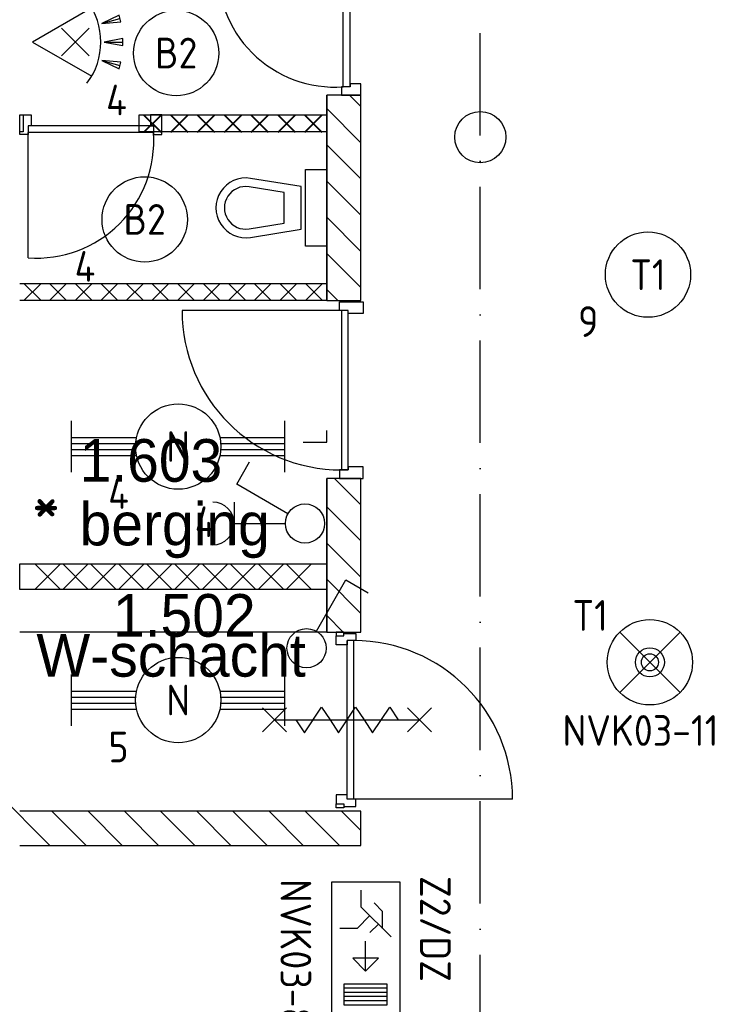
# Model space of a CAD drawing. Header units: millimetres. Extents: x -6587 to 112313, y 244 to 84344.
# Tile 45 of 55: x 72475 to 76652, y 43823 to 49593. Entities that reach past the tile are written whole.
import ezdxf
from ezdxf.enums import TextEntityAlignment as Align

# ---------------------------------------------------------------- set-up
doc = ezdxf.new("R2010")
doc.units = ezdxf.units.MM
doc.header["$LTSCALE"] = 100
doc.linetypes.add('DASHDOT', pattern=[9, 6, -1.5, 0, -1.5])
doc.layers.get('0').update_dxf_attribs({"linetype": 'CONTINUOUS'})
for name, color, linetype in [('AL$1----_ALGEMEEN', 7, 'CONTINUOUS'), ('AL$1----_MAATVOERING', 7, 'CONTINUOUS'), ('AL$7----_STRAMIEN', 1, 'DASHDOT'), ('AL22----_BINNENWAND', 7, 'CONTINUOUS'), ('AL28----_KONSTRUKTIE', 3, 'CONTINUOUS'), ('AL32----_BINNENKOZ', 7, 'CONTINUOUS'), ('AL32----_DRAAIR', 7, 'CONTINUOUS'), ('AL32----_DRAAIRICHTING', 1, 'CONTINUOUS'), ('AL74----_INRSANITAIR', 7, 'CONTINUOUS'), ('ALXA1---_RASTER50', 12, 'CONTINUOUS'), ('ALXA7---_KALKZVUIL', 1, 'CONTINUOUS'), ('ALXAB---_PREFABBETON', 1, 'CONTINUOUS'), ('BOUW', 8, 'CONTINUOUS'), ('EB63101-_ATTRIB', 2, 'CONTINUOUS'), ('EB63102-_ATTRIB', 2, 'CONTINUOUS'), ('EB63202-_ATTRIB', 2, 'CONTINUOUS'), ('EB63501-_ATTRIB', 2, 'CONTINUOUS'), ('EL63101-_LICHT-ARM', 3, 'CONTINUOUS'), ('EL63102-_LICHT-SCH', 3, 'CONTINUOUS'), ('EL63202-_NOODVRL-TXT', 3, 'CONTINUOUS'), ('EL63501-_NOODVRL-ARM', 3, 'CONTINUOUS'), ('MAATV-SPARING', 1, 'CONTINUOUS')]:
    doc.layers.add(name, color=color, linetype=linetype)
doc.styles.add('1_8', font='iso', dxfattribs={"width": 0.7, "height": 1.8})
doc.styles.add('BURO-025', font='BUROFONT.shx', dxfattribs={"height": 250})
doc.styles.add('NORATT', font='isocp.shx')
doc.styles.get("Standard").update_dxf_attribs({"font": 'iso.shx'})

# ---------------------------------------------------------------- blocks, each defined once
blk = doc.blocks.new('ES3G01')
at = {"color": 0}
for p, q in [((-1.768, 1.768), (1.768, -1.768)), ((1.768, 1.768), (-1.768, -1.768))]:
    blk.add_line(p, q, dxfattribs=at)
at = {"color": 6}
blk.add_lwpolyline([(1.768, -1.768), (1.75, -1.75)], dxfattribs=at)
blk.add_circle((0, 0), 2.5)
at = {"color": 0}
for radius in [0.85, 0.5]:
    blk.add_circle((0, 0), radius, dxfattribs=at)
at = {"color": 6, "style": '1_8'}
for tag, flags, p in [('A_CODE', 8, (-3.5, 2.75)), ('SCHAK', 8, (3.5, 2.75)), ('GROEP', 8, (-3.5, -2.75)), ('KAST', 9, (3.5, -2.75))]:
    blk.add_attdef(tag, text='', height=1.8, dxfattribs=dict(at, flags=flags)).set_placement(p, align=Align.MIDDLE)
blk = doc.blocks.new('ES3G00')
blk.add_circle((0, 0), 2.5)
at = {"color": 6, "style": '1_8'}
for tag, flags, p in [('SCHAK', 8, (3.5, 2.75)), ('A_CODE', 8, (0, 0)), ('GROEP', 8, (-3.5, -2.75)), ('KAST', 9, (3.5, -2.75))]:
    blk.add_attdef(tag, text='', height=1.8, dxfattribs=dict(at, flags=flags)).set_placement(p, align=Align.MIDDLE)
blk = doc.blocks.new('ES652116')
for p, q in [((1.557, 1.087), (2.619, 1.372)), ((-0.813, -0.813), (0.813, 0.813)), ((0.813, -0.813), (-0.813, 0.813)), ((1.7, 0), (2.8, 0)), ((1.557, -1.087), (2.619, -1.372))]:
    blk.add_line(p, q)
blk.add_lwpolyline([(0.964, 2), (-2.5, 0), (0.964, -2)])
for points in [[(2.671, 1.179), (2.568, 1.565), (1.557, 1.087)], [(2.8, -0.2), (2.8, 0.2), (1.7, 0)], [(2.568, -1.565), (2.671, -1.179), (1.557, -1.087)]]:
    blk.add_lwpolyline(points, close=True)
blk.add_arc((-2.5, 0), 4, 322.81924, 37.18076)
at = {"style": '1_8'}
for tag, flags, p in [('SCHAK', 8, (3, 5.5)), ('KAST', 9, (-3, 0.5)), ('M_CODE', 9, (0, 0)), ('DOEL', 9, (-3, -2)), ('GROEP', 9, (-3, -4.5))]:
    blk.add_attdef(tag, text='', height=1.8, dxfattribs=dict(at, flags=flags)).set_placement(p, align=Align.MIDDLE_CENTER)
at = {"style": '1_8', "flags": 8}
blk.add_attdef('CODE', text='', height=1.8, dxfattribs=at).set_placement((0, 0), align=Align.MIDDLE)
blk = doc.blocks.new('ES3S1')
blk.add_lwpolyline([(0.575, 0.996), (2.309, 4), (3.608, 3.25)])
blk.add_lwpolyline([(0.575, 0.996), (2.309, 4), (3.608, 3.25)])
blk.add_circle((0, 0), 1.15)
blk.add_circle((0, 0), 1.15)
for tag, style, flags, p in [('SCHAK', 'NORATT', 8, (3, 5.5)), ('SCHAK', '1_8', 8, (3, 5.5)), ('KAST', 'NORATT', 9, (-3, 0.5)), ('KAST', '1_8', 9, (-3, 0.5)), ('M_CODE', 'NORATT', 9, (0, 0)), ('M_CODE', '1_8', 9, (0, 0)), ('DOEL', 'NORATT', 9, (-3, -2)), ('DOEL', '1_8', 9, (-3, -2)), ('GROEP', 'NORATT', 9, (-3, -4.5)), ('GROEP', '1_8', 9, (-3, -4.5))]:
    blk.add_attdef(tag, text='', height=1.8, dxfattribs=dict(style=style, flags=flags)).set_placement(p, align=Align.MIDDLE_CENTER)
blk = doc.blocks.new('ES3N024')
for p, q in [((2.25, 1.25), (2.25, -1.25)), ((2.5, 1.25), (2.5, -1.25)), ((2.75, 1.25), (2.75, -1.25)), ((3, 1.25), (3, -1.25)), ((-1.5, 0.75), (-1, 0.25)), ((1.25, 0), (-0.5, 0))]:
    blk.add_line(p, q)
for points in [[(4.013, 2.007), (4.013, -1.981), (-3.988, -1.981), (-3.988, 2.007)], [(3.25, -1.25), (2, -1.25), (2, 1.25), (3.25, 1.25)], [(1.25, 0), (0.5, 0.75), (0.5, -0.75)]]:
    blk.add_lwpolyline(points, close=True)
for points in [[(-0.75, 1.5), (-2.5, -0.25), (-3.5, -0.25)], [(-1.25, 1), (-2.25, 1), (-2.75, 0.5)], [(-2, 0.25), (-1.25, -0.5), (-1.25, -1.5)]]:
    blk.add_lwpolyline(points)
at = {"color": 2, "style": '1_8', "flags": 8}
blk.add_attdef('NUMMER', text='', height=1.8, dxfattribs=at).set_placement((4, 3.75), align=Align.MIDDLE)
at = {"style": '1_8'}
for tag, flags, p in [('A_CODE', 8, (-3.5, 2.75)), ('SCHAK', 8, (3.5, 2.75)), ('GROEP', 8, (-3.5, -2.75)), ('KAST', 9, (3.5, -2.75))]:
    blk.add_attdef(tag, text='', height=1.8, dxfattribs=dict(at, flags=flags)).set_placement(p, align=Align.MIDDLE_CENTER)
blk = doc.blocks.new('EJ3T20')
at = {"color": 0}
for p, q in [((-6.25, -1.5), (-6.25, 1.5)), ((-6.25, -1.5), (-6.25, 1.5)), ((6.25, -1.5), (6.25, 1.5)), ((6.25, -1.5), (6.25, 1.5)), ((-6.25, 0.525), (-2.444, 0.525)), ((-6.25, 0.525), (-2.444, 0.525)), ((-6.25, 0.175), (-2.494, 0.175)), ((-6.25, 0.175), (-2.494, 0.175)), ((2.444, 0.525), (6.25, 0.525)), ((2.444, 0.525), (6.25, 0.525)), ((2.494, 0.175), (6.25, 0.175)), ((2.494, 0.175), (6.25, 0.175)), ((-6.25, -0.175), (-2.494, -0.175)), ((-6.25, -0.175), (-2.494, -0.175)), ((-6.25, -0.525), (-2.444, -0.525)), ((-6.25, -0.525), (-2.444, -0.525)), ((2.444, -0.525), (6.25, -0.525)), ((2.444, -0.525), (6.25, -0.525)), ((2.494, -0.175), (6.25, -0.175)), ((2.494, -0.175), (6.25, -0.175))]:
    blk.add_line(p, q, dxfattribs=at)
blk.add_circle((0, 0), 2.5, dxfattribs=at)
blk.add_circle((0, 0), 2.5, dxfattribs=at)
at = {"style": 'NORATT', "flags": 9}
blk.add_attdef('GELIJK', text='', height=1.8, dxfattribs=at).set_placement((3.5, 5), align=Align.MIDDLE_CENTER)
at = {"color": 6}
for tag, style, flags, p in [('SCHAK', 'NORATT', 8, (3.5, 2.75)), ('SCHAK', '1_8', 8, (3.5, 2.75)), ('A_CODE', 'NORATT', 8, (0, 0)), ('A_CODE', '1_8', 8, (0, 0)), ('GROEP', 'NORATT', 8, (-3.5, -2.75)), ('GROEP', '1_8', 8, (-3.5, -2.75)), ('KAST', 'NORATT', 9, (3.5, -2.75)), ('KAST', '1_8', 9, (3.5, -2.75))]:
    blk.add_attdef(tag, text='', height=1.8, dxfattribs=dict(at, style=style, flags=flags)).set_placement(p, align=Align.MIDDLE)
blk = doc.blocks.new('ES3W1A---ES3S1')
for p, q in [((1.25, 4.15), (-1.25, 4.15)), ((0, 4.15), (0, 1.15))]:
    blk.add_line(p, q)
blk.add_lwpolyline([(0.575, 0.996), (2.309, 4), (3.608, 3.25)])
blk.add_circle((0, 0), 1.15)
blk.add_arc((0, 5.4), 1.25, 180, 0)
at = {"style": '1_8'}
for tag, flags, p in [('VERMOGEN', 9, (-2.5, 6.65)), ('GROEP', 8, (0, 7.15)), ('KAST', 9, (2.5, 6.65))]:
    blk.add_attdef(tag, text='', height=1.8, rotation=90, dxfattribs=dict(at, flags=flags)).set_placement(p, align=Align.MIDDLE)
at = {"style": '1_8', "width": 0.7, "flags": 8}
for tag, p in [('SCHAK', (2.5, 6.775)), ('TAL', (-2.5, 6.65)), ('DOEL', (-1.5, 2.65))]:
    blk.add_attdef(tag, text='', height=1.8, rotation=90, dxfattribs=at).set_placement(p, align=Align.MIDDLE)
at = {"style": '1_8'}
for tag, flags, p in [('SCHAK', 8, (3, 5.5)), ('KAST', 9, (-3, 0.5)), ('M_CODE', 9, (0, 0)), ('DOEL', 9, (-3, -2)), ('GROEP', 9, (-3, -4.5))]:
    blk.add_attdef(tag, text='', height=1.8, dxfattribs=dict(at, flags=flags)).set_placement(p, align=Align.MIDDLE_CENTER)

msp = doc.modelspace()

# ---------------------------------------------------------------- linework, layer by layer
at = {"layer": 'AL$1----_ALGEMEEN', "color": 8}
msp.add_line((73384.6, 48047), (74274.8, 48047), dxfattribs=at)
at = {"layer": 'AL$1----_MAATVOERING', "color": 8}
for p, q in [((74274.6, 47118.4), (74274.6, 47185.4)), ((74135.6, 47118.4), (74274.6, 47118.4))]:
    msp.add_line(p, q, dxfattribs=at)
at = {"layer": 'AL$7----_STRAMIEN', "color": 1}
msp.add_line((75174.8, 7509.2), (75174.8, 54196.6), dxfattribs=at)
at = {"layer": 'AL22----_BINNENWAND', "color": 8}
for p, q in [((72474.8, 48935), (72474.8, 49035)), ((72474.8, 49035), (72494.8, 49035)), ((72494.8, 49035), (72494.8, 48935)), ((73174.8, 48935), (73174.8, 49035)), ((73174.8, 49035), (74274.8, 49035)), ((73308.8, 48935), (73308.8, 49035)), ((73308.8, 49035), (74274.8, 49035)), ((74274.8, 49035), (74274.8, 48935)), ((74274.8, 49035), (74274.8, 48935)), ((72494.8, 48935), (72474.8, 48935)), ((74274.8, 48935), (73174.8, 48935)), ((74274.8, 48935), (73308.8, 48935)), ((72474.8, 48047), (74274.8, 48047)), ((74274.8, 48047), (74274.8, 47947)), ((74274.8, 47947), (72474.8, 47947)), ((72474.8, 46405), (74274.8, 46405)), ((72474.8, 46255), (72474.8, 46405)), ((74274.8, 46405), (74274.8, 46255)), ((74274.8, 46255), (72474.8, 46255)), ((74371.9, 46005), (74274.8, 46102)), ((74274.8, 46005), (72474.8, 46005)), ((74274.8, 46005), (74474.8, 46005)), ((74374.8, 46005), (74330.8, 46005)), ((74330.8, 46005), (74330.8, 45982)), ((74374.8, 45982), (74374.8, 46005)), ((74374.8, 45982), (74374.8, 45997)), ((74374.8, 45997), (74444.8, 45997)), ((74444.8, 45997), (74444.8, 45955)), ((74330.8, 45930), (74330.8, 45982)), ((74330.8, 45982), (74374.8, 45982)), ((74393.8, 45930), (74330.8, 45930)), ((74444.8, 45955), (74393.8, 45955)), ((74393.8, 45955), (74393.8, 45930)), ((73898.8, 45560), (74038.8, 45420)), ((73898.8, 45420), (74038.8, 45560)), ((74143.8, 45415), (74243.8, 45565)), ((74243.8, 45565), (74293.8, 45490)), ((74343.8, 45415), (74443.8, 45565)), ((74443.8, 45565), (74493.8, 45490)), ((74543.8, 45415), (74643.8, 45565)), ((74643.8, 45565), (74693.8, 45490)), ((74748.8, 45560), (74888.8, 45420)), ((74748.8, 45420), (74888.8, 45560)), ((73968.8, 45490), (74818.8, 45490)), ((74093.8, 45490), (74143.8, 45415)), ((74293.8, 45490), (74343.8, 45415)), ((74493.8, 45490), (74543.8, 45415))]:
    msp.add_line(p, q, dxfattribs=at)
at = {"layer": 'AL28----_KONSTRUKTIE', "color": 8, "linetype": 'Continuous'}
for p, q in [((74274.8, 49150), (74274.8, 47947)), ((74474.8, 49150), (74274.8, 49150)), ((74474.8, 47947), (74474.8, 49150)), ((74274.8, 47947), (74474.8, 47947)), ((74474.8, 46905), (74274.8, 46905)), ((74274.8, 46905), (74274.8, 46005)), ((74474.8, 46005), (74474.8, 46905)), ((74474.8, 44955), (72474.8, 44955)), ((74474.8, 44755), (74474.8, 44955)), ((72474.8, 44755), (74474.8, 44755))]:
    msp.add_line(p, q, dxfattribs=at)
at = {"layer": 'AL28----_KONSTRUKTIE', "color": 8}
msp.add_line((74474.8, 44755), (74474.8, 44755), dxfattribs=at)
msp.add_line((74474.8, 44755), (74474.8, 44755), dxfattribs=at)
msp.add_circle((75174.8, 48905), 150, dxfattribs=at)
at = {"layer": 'AL32----_BINNENKOZ', "color": 8}
for p, q in [((74371.8, 49200), (74371.8, 49934)), ((74411.8, 49200), (74411.8, 49934)), ((74474.8, 49217), (74411.8, 49217)), ((74411.8, 49217), (74411.8, 49200)), ((74474.8, 49150), (74474.8, 49217)), ((74411.8, 49200), (74360.8, 49200)), ((74360.8, 49200), (74360.8, 49150)), ((74360.8, 49150), (74474.8, 49150)), ((72474.8, 48921), (72474.8, 49035)), ((72474.8, 49035), (72541.8, 49035)), ((72541.8, 49035), (72541.8, 48972)), ((73308.8, 49035), (73241.8, 49035)), ((73241.8, 49035), (73241.8, 48972)), ((73308.8, 48921), (73308.8, 49035)), ((72541.8, 48972), (72524.8, 48972)), ((72524.8, 48972), (72524.8, 48921)), ((73258.8, 48972), (72524.8, 48972)), ((73258.8, 48932), (72524.8, 48932)), ((73241.8, 48972), (73258.8, 48972)), ((73258.8, 48972), (73258.8, 48921)), ((72524.8, 48921), (72474.8, 48921)), ((73258.8, 48921), (73308.8, 48921)), ((74349.3, 47889), (74349.3, 47939)), ((74349.3, 47939), (74488.3, 47939)), ((74400.3, 47889), (74349.3, 47889)), ((74400.3, 47889), (74360.3, 47889)), ((74360.3, 47889), (74360.3, 46955)), ((74360.3, 47889), (74360.3, 46955)), ((74400.3, 46955), (74400.3, 47889)), ((74400.3, 47872), (74400.3, 47889)), ((74488.3, 47939), (74488.3, 47872)), ((74488.3, 47872), (74400.3, 47872)), ((74400.3, 46972), (74400.3, 46955)), ((74488.3, 46972), (74400.3, 46972)), ((74488.3, 46905), (74488.3, 46972)), ((74400.3, 46955), (74349.3, 46955)), ((74349.3, 46955), (74349.3, 46905)), ((74360.3, 46955), (74400.3, 46955)), ((74349.3, 46905), (74488.3, 46905)), ((74393.8, 45025), (74393.8, 45955)), ((74433.8, 45025), (74433.8, 45955)), ((74393.8, 45050), (74330.8, 45050)), ((74330.8, 45050), (74330.8, 44998)), ((74393.8, 45025), (74393.8, 45050)), ((74444.8, 45025), (74393.8, 45025)), ((75363.8, 45025), (74433.8, 45025)), ((74444.8, 44983), (74444.8, 45025)), ((74330.8, 44998), (74374.8, 44998)), ((74330.8, 44975), (74330.8, 44998)), ((74374.8, 44975), (74330.8, 44975)), ((74374.8, 44998), (74374.8, 44983)), ((74374.8, 44998), (74374.8, 44975)), ((74374.8, 44983), (74444.8, 44983))]:
    msp.add_line(p, q, dxfattribs=at)
msp.add_arc((74433.8, 45025), 930, 0, 90, dxfattribs=at)
at = {"layer": 'AL32----_DRAAIR', "color": 8}
msp.add_line((72524.8, 48198), (72524.8, 48932), dxfattribs=at)
for centre, start, end in [((74321.8, 49883.9), 175.8145, 274.1855), ((72574.9, 48881.9), 265.8145, 4.1855)]:
    msp.add_arc(centre, 685.8, start, end, dxfattribs=at)
at = {"layer": 'AL32----_DRAAIRICHTING', "color": 8}
msp.add_line((74360.3, 47889), (73426.3, 47889), dxfattribs=at)
msp.add_arc((74360.3, 47889), 934, 180, 270, dxfattribs=at)
at = {"layer": 'AL74----_INRSANITAIR', "color": 8, "linetype": 'Continuous'}
for p, q in [((74149.8, 48265.5), (74149.8, 48715.5)), ((74149.8, 48715.5), (74274.8, 48715.5)), ((74274.8, 48715.5), (74274.8, 48265.5)), ((74124.8, 48615.5), (73827.6, 48663.3)), ((73874.8, 48665.5), (73874.8, 48665.5)), ((74024.8, 48580.9), (73819.7, 48613.9)), ((74024.8, 48400.1), (74024.8, 48580.9)), ((74124.8, 48365.5), (74124.8, 48615.5)), ((73699.8, 48540.5), (73699.8, 48540.5)), ((73819.7, 48367.1), (74024.8, 48400.1)), ((73827.6, 48317.7), (74124.8, 48365.5)), ((74274.8, 48265.5), (74149.8, 48265.5))]:
    msp.add_line(p, q, dxfattribs=at)
for radius in [175, 125]:
    msp.add_arc((73799.8, 48490.5), radius, 80.86729, 279.13271, dxfattribs=at)
at = {"layer": 'ALXA1---_RASTER50', "color": 8}
for p, q in [((74274.8, 47947), (74274.8, 49150)), ((74274.8, 46005), (74274.8, 46905))]:
    msp.add_line(p, q, dxfattribs=at)
at = {"layer": 'ALXA7---_KALKZVUIL', "color": 8}
for p, q in [((73203.4, 48935), (73303.4, 49035)), ((73303.4, 48935), (73203.4, 49035)), ((73203.4, 48932), (73303.4, 49032)), ((73303.4, 48932), (73203.4, 49032)), ((73360.6, 48935), (73460.6, 49035)), ((73460.6, 48935), (73360.6, 49035)), ((73360.6, 48932), (73460.6, 49032)), ((73460.6, 48932), (73360.6, 49032)), ((73517.7, 48935), (73617.7, 49035)), ((73617.7, 48935), (73517.7, 49035)), ((73517.7, 48932), (73617.7, 49032)), ((73617.7, 48932), (73517.7, 49032)), ((73674.8, 48935), (73774.8, 49035)), ((73774.8, 48935), (73674.8, 49035)), ((73674.8, 48932), (73774.8, 49032)), ((73774.8, 48932), (73674.8, 49032)), ((73832, 48935), (73932, 49035)), ((73932, 48935), (73832, 49035)), ((73832, 48932), (73932, 49032)), ((73932, 48932), (73832, 49032)), ((73989.1, 48935), (74089.1, 49035)), ((74089.1, 48935), (73989.1, 49035)), ((73989.1, 48932), (74089.1, 49032)), ((74089.1, 48932), (73989.1, 49032)), ((74146.3, 48935), (74246.3, 49035)), ((74246.3, 48935), (74146.3, 49035)), ((74146.3, 48932), (74246.3, 49032)), ((74246.3, 48932), (74146.3, 49032)), ((72599.8, 48047), (72499.8, 47947)), ((72499.8, 48047), (72599.8, 47947)), ((72749.8, 48047), (72649.8, 47947)), ((72649.8, 48047), (72749.8, 47947)), ((72899.8, 48047), (72799.8, 47947)), ((72799.8, 48047), (72899.8, 47947)), ((73049.8, 48047), (72949.8, 47947)), ((72949.8, 48047), (73049.8, 47947)), ((73199.8, 48047), (73099.8, 47947)), ((73099.8, 48047), (73199.8, 47947)), ((73349.8, 48047), (73249.8, 47947)), ((73249.8, 48047), (73349.8, 47947)), ((73499.8, 48047), (73399.8, 47947)), ((73399.8, 48047), (73499.8, 47947)), ((73649.8, 48047), (73549.8, 47947)), ((73549.8, 48047), (73649.8, 47947)), ((73799.8, 48047), (73699.8, 47947)), ((73699.8, 48047), (73799.8, 47947)), ((73949.8, 48047), (73849.8, 47947)), ((73849.8, 48047), (73949.8, 47947)), ((74099.8, 48047), (73999.8, 47947)), ((73999.8, 48047), (74099.8, 47947)), ((74249.8, 48047), (74149.8, 47947)), ((74149.8, 48047), (74249.8, 47947)), ((72713.5, 46405), (72563.5, 46255)), ((72563.5, 46405), (72713.5, 46255)), ((72877.1, 46405), (72727.1, 46255)), ((72727.1, 46405), (72877.1, 46255)), ((73040.7, 46405), (72890.7, 46255)), ((72890.7, 46405), (73040.7, 46255)), ((73204.4, 46405), (73054.4, 46255)), ((73054.4, 46405), (73204.4, 46255)), ((73368, 46405), (73218, 46255)), ((73218, 46405), (73368, 46255)), ((73531.7, 46405), (73381.7, 46255)), ((73381.7, 46405), (73531.7, 46255)), ((73695.3, 46405), (73545.3, 46255)), ((73545.3, 46405), (73695.3, 46255)), ((73858.9, 46405), (73708.9, 46255)), ((73708.9, 46405), (73858.9, 46255)), ((74022.6, 46405), (73872.6, 46255)), ((73872.6, 46405), (74022.6, 46255)), ((74186.2, 46405), (74036.2, 46255)), ((74036.2, 46405), (74186.2, 46255))]:
    msp.add_line(p, q, dxfattribs=at)
at = {"layer": 'ALXAB---_PREFABBETON', "color": 8}
for p, q in [((74474.8, 49084), (74408.9, 49150)), ((74474.8, 48871.9), (74274.8, 49071.9)), ((74474.8, 48659.8), (74274.8, 48859.8)), ((74474.8, 48447.6), (74274.8, 48647.6)), ((74474.8, 48235.5), (74274.8, 48435.5)), ((74474.8, 48023.4), (74274.8, 48223.4)), ((74339.1, 47947), (74274.8, 48011.2)), ((74474.8, 46750.6), (74320.4, 46905)), ((74474.8, 46538.4), (74274.8, 46738.4)), ((74474.8, 46326.3), (74274.8, 46526.3)), ((74474.8, 46114.2), (74274.8, 46314.2)), ((72652, 44755), (72274.8, 45132.2)), ((72864.2, 44755), (72664.2, 44955)), ((73076.3, 44755), (72876.3, 44955)), ((73288.4, 44755), (73088.4, 44955)), ((73500.6, 44755), (73300.6, 44955)), ((73712.7, 44755), (73512.7, 44955)), ((73924.8, 44755), (73724.8, 44955)), ((74137, 44755), (73937, 44955)), ((74349.1, 44755), (74149.1, 44955)), ((74474.8, 44841.4), (74361.2, 44955))]:
    msp.add_line(p, q, dxfattribs=at)

# ---------------------------------------------------------------- block references
at = {"layer": 'EL63101-_LICHT-ARM'}
ref = msp.add_blockref('ES3G00', (73392.2, 49397.6, 2600), dxfattribs=dict(at, xscale=100, yscale=100, zscale=100))
ref.add_attrib('A_CODE', 'B2', dxfattribs={"layer": 'EB63101-_ATTRIB', "color": 1, "height": 180, "style": '1_8', "flags": 8}).set_placement((73392.2, 49397.6, 2600), align=Align.MIDDLE)
ref.add_attrib('GROEP', '4', dxfattribs={"layer": 'EB63101-_ATTRIB', "color": 1, "height": 180, "style": '1_8', "flags": 8}).set_placement((73042.2, 49122.6, 2600), align=Align.MIDDLE)
ref = msp.add_blockref('ES3G00', (73207.6, 48422.6, 2600), dxfattribs=dict(at, xscale=100, yscale=100, zscale=100))
ref.add_attrib('A_CODE', 'B2', dxfattribs={"layer": 'EB63101-_ATTRIB', "color": 1, "height": 180, "style": '1_8', "flags": 8}).set_placement((73207.6, 48422.6, 2600), align=Align.MIDDLE)
ref.add_attrib('GROEP', '4', dxfattribs={"layer": 'EB63101-_ATTRIB', "color": 1, "height": 180, "style": '1_8', "flags": 8}).set_placement((72857.6, 48147.6, 2600), align=Align.MIDDLE)
ref = msp.add_blockref('ES3G00', (76157.7, 48099.1, 2600), dxfattribs=dict(at, xscale=100, yscale=100, zscale=100))
ref.add_attrib('A_CODE', 'T1', dxfattribs={"layer": 'EB63101-_ATTRIB', "color": 1, "height": 180, "style": '1_8', "flags": 8}).set_placement((76157.7, 48099.1, 2600), align=Align.MIDDLE)
ref.add_attrib('GROEP', '9', dxfattribs={"layer": 'EB63101-_ATTRIB', "color": 1, "height": 180, "style": '1_8', "flags": 8}).set_placement((75807.7, 47824.1, 2600), align=Align.MIDDLE)
ref = msp.add_blockref('EJ3T20', (73404.1, 47091.7), dxfattribs=dict(at, xscale=100, yscale=100, zscale=100))
ref.add_attrib('A_CODE', 'N', dxfattribs={"layer": 'EB63101-_ATTRIB', "color": 1, "height": 180, "style": '1_8', "flags": 8}).set_placement((73404.1, 47091.7), align=Align.MIDDLE)
ref.add_attrib('GROEP', '4', dxfattribs={"layer": 'EB63101-_ATTRIB', "color": 1, "height": 180, "style": '1_8', "flags": 8}).set_placement((73054.1, 46816.7), align=Align.MIDDLE)
ref = msp.add_blockref('EJ3T20', (73404.1, 45606.2), dxfattribs=dict(at, xscale=100, yscale=100, zscale=100))
ref.add_attrib('A_CODE', 'N', dxfattribs={"layer": 'EB63101-_ATTRIB', "color": 1, "height": 180, "style": '1_8', "flags": 8}).set_placement((73404.1, 45606.2), align=Align.MIDDLE)
ref.add_attrib('GROEP', '5', dxfattribs={"layer": 'EB63101-_ATTRIB', "color": 1, "height": 180, "style": '1_8', "flags": 8}).set_placement((73054.1, 45331.2), align=Align.MIDDLE)
at = {"layer": 'EL63102-_LICHT-SCH', "xscale": 100, "yscale": 100, "zscale": 100}
for name, p in [('ES652116', (72800.4, 49462.2, 2600)), ('ES3S1', (74156.4, 45909.9, 2600))]:
    msp.add_blockref(name, p, dxfattribs=at)
at = {"layer": 'EL63102-_LICHT-SCH'}
ref = msp.add_blockref('ES3W1A---ES3S1', (74147.2, 46641), dxfattribs=dict(at, xscale=100, yscale=100, zscale=100, rotation=90))
ref.add_attrib('GROEP', '4 ', dxfattribs={"layer": 'EB63102-_ATTRIB', "color": 1, "height": 180, "style": '1_8', "flags": 8}).set_placement((73613.2, 46651.3), align=Align.MIDDLE)
at = {"layer": 'EL63202-_NOODVRL-TXT'}
ref = msp.add_blockref('ES3N024', (74502.3, 44143.3), dxfattribs=dict(at, xscale=100, yscale=100, zscale=100, rotation=270))
ref.add_attrib('A_CODE', 'Z2/DZ', dxfattribs={"layer": 'EB63202-_ATTRIB', "color": 1, "height": 180, "rotation": 270, "style": '1_8', "flags": 8}).set_placement((74911.5, 44264.9), align=Align.MIDDLE_CENTER)
ref.add_attrib('GROEP', 'NVK03-8', dxfattribs={"layer": 'EB63202-_ATTRIB', "color": 1, "height": 180, "rotation": 270, "style": '1_8', "flags": 8}).set_placement((74093.5, 44120.3), align=Align.MIDDLE_CENTER)
at = {"layer": 'EL63501-_NOODVRL-ARM'}
ref = msp.add_blockref('ES3G01', (76168.9, 45827.5, 2600), dxfattribs=dict(at, xscale=100, yscale=100, zscale=100))
ref.add_attrib('A_CODE', 'T1', dxfattribs={"layer": 'EB63501-_ATTRIB', "color": 1, "height": 180, "style": '1_8', "flags": 8}).set_placement((75818.9, 46102.5, 2600), align=Align.MIDDLE)
ref.add_attrib('GROEP', 'NVK03-11', dxfattribs={"layer": 'EB63501-_ATTRIB', "color": 1, "height": 180, "style": '1_8', "flags": 8}).set_placement((76114.1, 45428.3, 2600), align=Align.MIDDLE)

# ---------------------------------------------------------------- texts
at = {"layer": 'BOUW', "style": 'BURO-025'}
for s, p in [('1.603', (72825.9, 46885.5)), ('berging', (72825.9, 46512.5)), ('1.502', (73021.7, 45977.3)), ('W-schacht', (72572.9, 45743.4))]:
    msp.add_text(s, height=250, dxfattribs=at).set_placement(p)
at = {"layer": 'MAATV-SPARING', "color": 8}
msp.add_text('*', height=270, dxfattribs=at).set_placement((72546.8, 46625.7))

doc.saveas('drawing.dxf')
